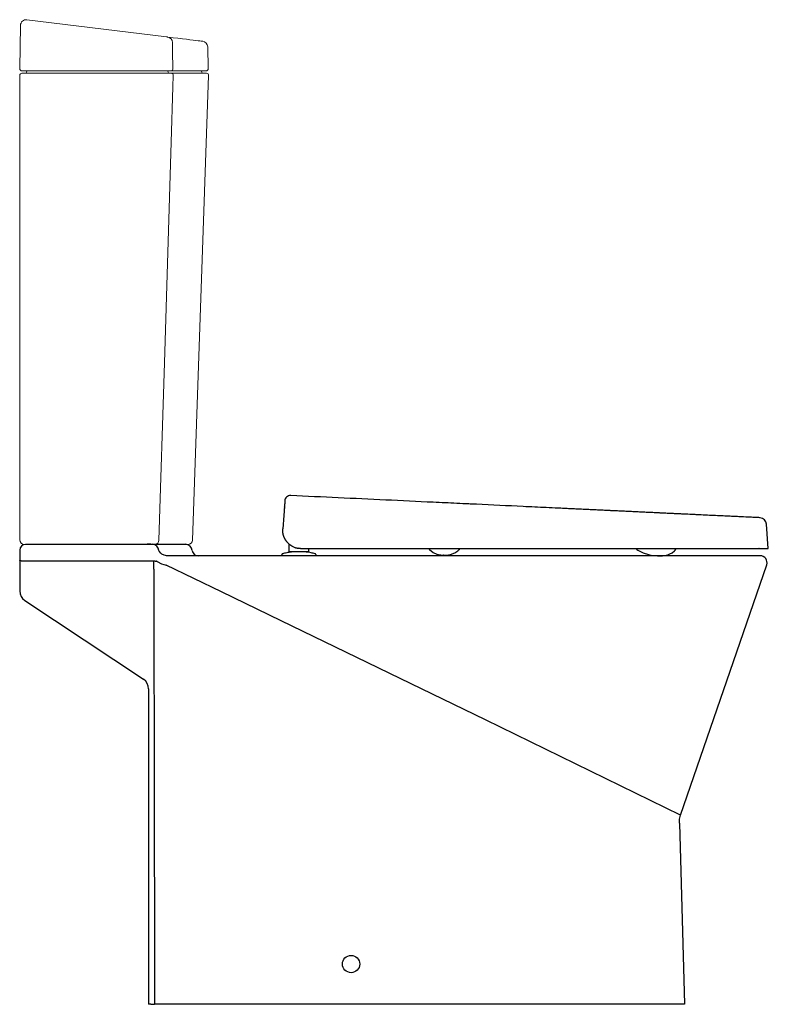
# Model space of a CAD drawing. Header units: millimetres. Extents: x 4329.448 to 4330.1, y 3248.504 to 3249.36.
import ezdxf

# ---------------------------------------------------------------- set-up
doc = ezdxf.new("R2010")
doc.units = ezdxf.units.MM
doc.layers.add('SANINDUSA', color=3, linetype='Continuous')

msp = doc.modelspace()

# ---------------------------------------------------------------- linework, layer by layer
at = {"layer": 'SANINDUSA', "linetype": 'Continuous', "lineweight": 15}
for p, q in [((4329.44848, 3249.3171), (4329.44914, 3249.35468)), ((4329.45474, 3249.35956), (4329.57627, 3249.34464)), ((4329.61255, 3249.31712), (4329.61206, 3249.33596)), ((4329.44844, 3248.90733), (4329.44844, 3249.31107)), ((4329.45044, 3249.31307), (4329.45344, 3249.31307)), ((4329.45348, 3249.31507), (4329.45048, 3249.31507)), ((4329.45339, 3249.31307), (4329.45544, 3249.31307)), ((4329.45344, 3249.31307), (4329.57644, 3249.31307)), ((4329.57615, 3249.31507), (4329.45348, 3249.31507)), ((4329.57615, 3249.31507), (4329.57678, 3249.31507)), ((4329.57994, 3249.31507), (4329.57615, 3249.31507)), ((4329.57644, 3249.31307), (4329.58023, 3249.31307)), ((4329.61055, 3249.31507), (4329.57994, 3249.31507)), ((4329.58023, 3249.31307), (4329.61088, 3249.31307)), ((4329.59878, 3248.90719), (4329.61288, 3249.311)), ((4329.45344, 3248.90333), (4329.45244, 3248.90333)), ((4329.45481, 3248.90333), (4329.45274, 3248.90333)), ((4329.56395, 3248.90333), (4329.45344, 3248.90333)), ((4329.45744, 3248.90333), (4329.45481, 3248.90333)), ((4329.56584, 3248.90333), (4329.56395, 3248.90333)), ((4329.59478, 3248.90333), (4329.56584, 3248.90333))]:
    msp.add_line(p, q, dxfattribs=at)
at = {"layer": 'SANINDUSA'}
for p, q in [((4329.67888, 3248.93824), (4329.67888, 3248.93826)), ((4330.09986, 3248.89977), (4330.09838, 3248.921)), ((4329.44844, 3248.89833), (4329.44844, 3248.89607)), ((4329.55612, 3248.90333), (4329.45344, 3248.90333)), ((4329.56246, 3248.90351), (4329.56466, 3248.90351)), ((4329.56466, 3248.90351), (4329.59231, 3248.90351)), ((4329.68296, 3248.8969), (4329.68296, 3248.9036)), ((4329.69069, 3248.89999), (4329.69049, 3248.90003)), ((4329.6909, 3248.89996), (4329.69069, 3248.89999)), ((4329.6911, 3248.89993), (4329.6909, 3248.89996)), ((4329.6913, 3248.8999), (4329.6911, 3248.89993)), ((4329.6915, 3248.89988), (4329.6913, 3248.8999)), ((4329.69171, 3248.89986), (4329.6915, 3248.89988)), ((4329.69191, 3248.89984), (4329.69171, 3248.89986)), ((4329.69212, 3248.89982), (4329.69191, 3248.89984)), ((4329.69232, 3248.89981), (4329.69212, 3248.89982)), ((4329.69253, 3248.89979), (4329.69232, 3248.89981)), ((4329.69273, 3248.89979), (4329.69253, 3248.89979)), ((4329.69294, 3248.89977), (4329.69273, 3248.89979)), ((4329.69294, 3248.89977), (4329.69335, 3248.89977)), ((4329.69335, 3248.89977), (4329.92198, 3248.89977)), ((4329.69976, 3248.89977), (4329.69976, 3248.8969)), ((4330.00018, 3248.89977), (4330.00018, 3248.89977)), ((4330.00053, 3248.89977), (4330.00053, 3248.89977)), ((4330.01331, 3248.89977), (4330.01331, 3248.89977)), ((4329.44844, 3248.89607), (4329.44844, 3248.88965)), ((4329.44844, 3248.88965), (4329.44844, 3248.88555)), ((4329.57171, 3248.89526), (4329.57122, 3248.89567)), ((4329.57204, 3248.89501), (4329.57171, 3248.89526)), ((4329.57409, 3248.89395), (4329.57204, 3248.89501)), ((4329.57663, 3248.89351), (4329.57622, 3248.89352)), ((4330.09277, 3248.89351), (4329.57663, 3248.89351)), ((4329.67637, 3248.89402), (4329.67637, 3248.89351)), ((4329.68396, 3248.8969), (4329.68296, 3248.8969)), ((4329.69876, 3248.8969), (4329.68396, 3248.8969)), ((4329.70637, 3248.89351), (4329.69137, 3248.89351)), ((4329.69896, 3248.8969), (4329.69876, 3248.8969)), ((4329.69914, 3248.8969), (4329.69896, 3248.8969)), ((4329.69976, 3248.8969), (4329.69914, 3248.8969)), ((4329.70637, 3248.89351), (4329.70637, 3248.89402)), ((4329.8146, 3248.89419), (4329.81525, 3248.89411)), ((4330.00723, 3248.89352), (4330.0074, 3248.89353)), ((4329.44844, 3248.88555), (4329.44844, 3248.88172)), ((4329.44844, 3248.88172), (4329.44844, 3248.86295)), ((4329.56517, 3248.88893), (4329.45044, 3248.88893)), ((4329.5664, 3248.88888), (4329.56517, 3248.88893)), ((4329.56517, 3248.88555), (4329.56517, 3248.88893)), ((4329.56517, 3248.88172), (4329.56517, 3248.88555)), ((4329.5664, 3248.88888), (4329.56738, 3248.88877)), ((4329.56793, 3248.88866), (4329.56738, 3248.88877)), ((4329.575, 3248.88555), (4329.57578, 3248.88542)), ((4330.02351, 3248.66795), (4330.09844, 3248.88555)), ((4329.45292, 3248.85462), (4329.55621, 3248.78608)), ((4329.56068, 3248.77775), (4329.56068, 3248.50351)), ((4330.02243, 3248.66088), (4330.02681, 3248.50351)), ((4329.56268, 3248.50351), (4329.56068, 3248.50351)), ((4329.56268, 3248.50351), (4329.56582, 3248.50351)), ((4329.56797, 3248.50351), (4329.56582, 3248.50351)), ((4330.02681, 3248.50351), (4329.56797, 3248.50351))]:
    msp.add_line(p, q, dxfattribs=at)
at = {"layer": 'SANINDUSA', "linetype": 'Continuous', "lineweight": 15, "flags": 128}
for points in [[(4329.57627, 3249.34464), (4329.5766, 3249.3446), (4329.5769, 3249.34456), (4329.57712, 3249.34453), (4329.57722, 3249.34452)], [(4329.57722, 3249.34452), (4329.58186, 3249.34395), (4329.58612, 3249.34343), (4329.59001, 3249.34295), (4329.59352, 3249.34252), (4329.59664, 3249.34213), (4329.59938, 3249.3418), (4329.60173, 3249.34151), (4329.60369, 3249.34127), (4329.60526, 3249.34108), (4329.60644, 3249.34093), (4329.60722, 3249.34084), (4329.60762, 3249.34079), (4329.60767, 3249.34078)], [(4329.58134, 3249.33969), (4329.5815, 3249.33203), (4329.58183, 3249.31712)], [(4329.58212, 3249.311), (4329.58181, 3249.30108), (4329.58033, 3249.25311), (4329.57439, 3249.06123), (4329.56963, 3248.90719)]]:
    msp.add_lwpolyline(points, dxfattribs=at)
at = {"layer": 'SANINDUSA', "flags": 128}
for points in [[(4329.67902, 3248.94026), (4329.6782, 3248.92858), (4329.67739, 3248.91689)], [(4329.67886, 3248.93803), (4329.67886, 3248.93804), (4329.67887, 3248.93806)], [(4329.67886, 3248.93799), (4329.67886, 3248.93801), (4329.67886, 3248.93803)], [(4329.67888, 3248.93831), (4329.67888, 3248.93832), (4329.67888, 3248.93834)], [(4329.67888, 3248.93828), (4329.67888, 3248.93829), (4329.67888, 3248.93831)], [(4329.67888, 3248.93826), (4329.67888, 3248.93826), (4329.67888, 3248.93828)], [(4329.67845, 3248.93215), (4329.67845, 3248.93215)], [(4329.80489, 3248.89905), (4329.80495, 3248.89899), (4329.80496, 3248.89898), (4329.80497, 3248.89897), (4329.80497, 3248.89897), (4329.80497, 3248.89897), (4329.80497, 3248.89897), (4329.80497, 3248.89897), (4329.80497, 3248.89897), (4329.80497, 3248.89897), (4329.80497, 3248.89897), (4329.80497, 3248.89897), (4329.80835, 3248.89638), (4329.81134, 3248.895), (4329.8146, 3248.89419)], [(4329.81735, 3248.89401), (4329.81779, 3248.89401), (4329.81782, 3248.89401), (4329.81784, 3248.89401), (4329.81784, 3248.89401), (4329.81784, 3248.89401), (4329.81784, 3248.89401), (4329.81784, 3248.89401), (4329.81784, 3248.89401), (4329.81926, 3248.89403), (4329.82036, 3248.89409), (4329.8215, 3248.89422), (4329.82266, 3248.89444), (4329.82471, 3248.89507), (4329.82697, 3248.89617), (4329.82958, 3248.89792), (4329.83069, 3248.89878), (4329.83076, 3248.89884), (4329.83077, 3248.89885), (4329.83077, 3248.89885), (4329.83078, 3248.89885), (4329.83078, 3248.89885), (4329.83078, 3248.89885), (4329.83078, 3248.89885), (4329.83078, 3248.89885), (4329.83098, 3248.89902), (4329.83108, 3248.89909)], [(4329.98572, 3248.89868), (4329.98588, 3248.89859), (4329.98611, 3248.89846), (4329.98623, 3248.8984), (4329.98626, 3248.89838), (4329.98627, 3248.89838), (4329.98627, 3248.89837), (4329.98627, 3248.89837), (4329.98627, 3248.89837), (4329.98627, 3248.89837), (4329.98627, 3248.89837), (4329.98627, 3248.89837), (4329.98627, 3248.89837), (4329.98627, 3248.89837), (4329.99085, 3248.89617), (4329.99556, 3248.89461), (4329.99784, 3248.89412), (4330.00208, 3248.89361), (4330.00336, 3248.89354), (4330.00413, 3248.89352), (4330.00491, 3248.89351), (4330.00546, 3248.89351), (4330.00561, 3248.89351), (4330.00569, 3248.89351), (4330.00571, 3248.89351), (4330.00572, 3248.89351), (4330.00572, 3248.89351), (4330.00572, 3248.89351), (4330.00572, 3248.89351), (4330.00572, 3248.89351), (4330.00572, 3248.89351), (4330.00572, 3248.89351), (4330.00573, 3248.89351), (4330.00599, 3248.89351), (4330.0064, 3248.89351)], [(4330.0074, 3248.89353), (4330.00759, 3248.89354), (4330.00763, 3248.89354), (4330.00764, 3248.89354), (4330.00764, 3248.89354), (4330.00764, 3248.89354), (4330.00764, 3248.89354), (4330.00764, 3248.89354), (4330.00764, 3248.89354), (4330.00764, 3248.89354), (4330.00952, 3248.89372), (4330.01097, 3248.89398), (4330.0124, 3248.89436), (4330.01419, 3248.89508), (4330.01613, 3248.89619), (4330.01822, 3248.89785), (4330.01877, 3248.89836), (4330.01884, 3248.89843), (4330.01887, 3248.89847), (4330.01888, 3248.89847), (4330.01888, 3248.89847), (4330.01888, 3248.89847), (4330.01888, 3248.89847), (4330.01888, 3248.89847), (4330.01888, 3248.89847), (4330.01888, 3248.89847), (4330.01888, 3248.89847), (4330.01888, 3248.89847), (4330.01891, 3248.8985), (4330.01894, 3248.89853)], [(4329.45044, 3248.88893), (4329.45005, 3248.88894), (4329.44968, 3248.88898), (4329.44933, 3248.88905), (4329.44903, 3248.88914), (4329.44878, 3248.88925), (4329.4486, 3248.88937), (4329.44848, 3248.88951), (4329.44844, 3248.88965)], [(4329.57122, 3248.89567), (4329.56984, 3248.89736), (4329.56951, 3248.89805)], [(4329.57622, 3248.89352), (4329.57522, 3248.89365), (4329.57409, 3248.89395)], [(4329.56517, 3248.88172), (4329.56522, 3248.85217), (4329.5655, 3248.69348), (4329.56577, 3248.53479), (4329.56582, 3248.50351)], [(4329.56793, 3248.88866), (4329.56812, 3248.88853), (4329.5718, 3248.88655)], [(4329.5718, 3248.88655), (4329.57392, 3248.88581), (4329.575, 3248.88555)], [(4330.02351, 3248.66795), (4329.85364, 3248.75093), (4329.77954, 3248.78682), (4329.67585, 3248.83697), (4329.624, 3248.86205), (4329.57578, 3248.88542)], [(4330.02243, 3248.66088), (4330.02264, 3248.66441), (4330.02351, 3248.66795)]]:
    msp.add_lwpolyline(points, dxfattribs=at)
at = {"layer": 'SANINDUSA'}
msp.add_circle((4329.73681, 3248.53851), 0.0075, dxfattribs=at)
at = {"layer": 'SANINDUSA', "linetype": 'Continuous', "lineweight": 15}
for centre, radius, start, end in [((4329.45414, 3249.35459), 0.005, 83, 179), ((4329.57652, 3249.33975), 0.00482, 359.255, 81.64705), ((4329.60706, 3249.33582), 0.005, 1.60165, 83), ((4329.45044, 3249.31107), 0.002, 90, 180), ((4329.45048, 3249.31707), 0.002, 179, 270), ((4329.45344, 3249.31407), 0.001, 270, 0), ((4329.45544, 3249.31407), 0.001, 90, 180), ((4329.57675, 3249.31409), 0.000975, 358.51266, 88.42971), ((4329.5787, 3249.31404), 0.000975, 178.51099, 268.42922), ((4329.57988, 3249.31702), 0.00195, 271.69165, 2.98453), ((4329.58017, 3249.31112), 0.00195, 356.53539, 88.28779), ((4329.60602, 3249.31407), 0.001, 0, 90), ((4329.60802, 3249.31407), 0.001, 180, 270), ((4329.61055, 3249.31707), 0.002, 270, 1.5), ((4329.61088, 3249.31107), 0.002, 358, 90), ((4329.45244, 3248.90733), 0.004, 180, 270), ((4329.56574, 3248.90722), 0.00389, 271.51165, 359.57856), ((4329.59478, 3248.90733), 0.004, 270, 358)]:
    msp.add_arc(centre, radius, start, end, dxfattribs=at)
at = {"layer": 'SANINDUSA'}
for centre, radius, start, end in [((4330.09208, 3248.92027), 0.00634, 6.68338, 84.61669), ((4329.45344, 3248.89833), 0.005, 90, 180), ((4329.56593, 3248.66326), 0.24027, 90.82912, 92.34096), ((4329.56371, 3248.89769), 0.00581, 3.52621, 88.60706), ((4329.59267, 3248.89751), 0.006, 5.21591, 90), ((4329.60362, 3248.89851), 0.005, 185.21591, 270), ((4330.09277, 3248.88751), 0.006, 340.99982, 90), ((4329.45844, 3248.86295), 0.01, 180, 236.43726), ((4329.55068, 3248.77775), 0.01, 0, 56.43726)]:
    msp.add_arc(centre, radius, start, end, dxfattribs=at)
for points, knots in [([(4329.68431, 3248.94584), (4329.68367, 3248.94585), (4329.68237, 3248.94571), (4329.68068, 3248.94467), (4329.67944, 3248.94311), (4329.6792, 3248.94183), (4329.67905, 3248.94062)], [0, 0, 0, 0, 0.250101, 0.500259, 0.750273, 1, 1, 1, 1]), ([(4329.9248, 3248.9345), (4329.92434, 3248.93452), (4329.92366, 3248.93455), (4329.92287, 3248.93459), (4329.9225, 3248.9346), (4329.92234, 3248.93461), (4329.9223, 3248.93461), (4329.92228, 3248.93461), (4329.92227, 3248.93461), (4329.92224, 3248.93462), (4329.92213, 3248.93462), (4329.92032, 3248.93471), (4329.91514, 3248.93495), (4329.90332, 3248.93551), (4329.87966, 3248.93662), (4329.85854, 3248.93762), (4329.84397, 3248.93831), (4329.84281, 3248.93836), (4329.84248, 3248.93838), (4329.84235, 3248.93838), (4329.84233, 3248.93838), (4329.84232, 3248.93838), (4329.84232, 3248.93838), (4329.84231, 3248.93839), (4329.8423, 3248.93839), (4329.84224, 3248.93839), (4329.84207, 3248.9384), (4329.84105, 3248.93844), (4329.83664, 3248.93865), (4329.82545, 3248.93918), (4329.80136, 3248.94032), (4329.75316, 3248.94259), (4329.71185, 3248.94454), (4329.68431, 3248.94584)], [0, 0, 0, 0, 0.015625, 0.023437, 0.027344, 0.02832, 0.028809, 0.028809, 0.029053, 0.029053, 0.029297, 0.03125, 0.0625, 0.125, 0.25, 0.5, 0.515625, 0.519531, 0.521484, 0.521729, 0.521851, 0.521881, 0.521881, 0.521912, 0.521912, 0.521973, 0.522461, 0.523437, 0.53125, 0.5625, 0.625, 0.75, 1, 1, 1, 1]), ([(4329.9648, 3248.93261), (4329.96477, 3248.93261), (4329.96475, 3248.93261), (4329.9647, 3248.93261), (4329.96462, 3248.93262), (4329.96444, 3248.93263), (4329.96408, 3248.93264), (4329.96337, 3248.93268), (4329.96275, 3248.93271), (4329.96234, 3248.93272)], [0, 0, 0, 0, 0.03125, 0.03125, 0.0625, 0.125, 0.25, 0.5, 1, 1, 1, 1]), ([(4330.00733, 3248.9306), (4330.00732, 3248.9306), (4330.00731, 3248.9306), (4330.00728, 3248.93061), (4330.00725, 3248.93061), (4330.00717, 3248.93061), (4330.007, 3248.93062), (4330.00668, 3248.93063), (4330.00603, 3248.93066), (4330.00547, 3248.93069), (4330.0051, 3248.93071)], [0, 0, 0, 0, 0.015625, 0.015625, 0.03125, 0.0625, 0.125, 0.25, 0.5, 1, 1, 1, 1]), ([(4330.09267, 3248.92658), (4330.09267, 3248.92658), (4330.09119, 3248.92665), (4330.08799, 3248.9268), (4330.08748, 3248.92682), (4330.08733, 3248.92683), (4330.08727, 3248.92683), (4330.08725, 3248.92683), (4330.08723, 3248.92684), (4330.08719, 3248.92684), (4330.08696, 3248.92685), (4330.08587, 3248.9269), (4330.08273, 3248.92705), (4330.0778, 3248.92728), (4330.07296, 3248.92751), (4330.07077, 3248.92761), (4330.07011, 3248.92764), (4330.06986, 3248.92765), (4330.06979, 3248.92766), (4330.06978, 3248.92766), (4330.06975, 3248.92766), (4330.06971, 3248.92766), (4330.06955, 3248.92767), (4330.06851, 3248.92772), (4330.06377, 3248.92794), (4330.05438, 3248.92838), (4330.0445, 3248.92885), (4330.03907, 3248.92911), (4330.03878, 3248.92912), (4330.03864, 3248.92913), (4330.03858, 3248.92913), (4330.03855, 3248.92913), (4330.03854, 3248.92913), (4330.03852, 3248.92913), (4330.03826, 3248.92914), (4330.0375, 3248.92918), (4330.03571, 3248.92926), (4330.03208, 3248.92944), (4330.02888, 3248.92959), (4330.0267, 3248.92969)], [0, 0, 0, 0, 0.25, 0.28125, 0.289063, 0.292969, 0.293945, 0.293945, 0.294922, 0.294922, 0.296875, 0.3125, 0.375, 0.5, 0.5625, 0.578125, 0.585938, 0.587891, 0.587891, 0.588379, 0.588379, 0.588867, 0.589844, 0.59375, 0.625, 0.75, 0.875, 0.878906, 0.880859, 0.881836, 0.882324, 0.882324, 0.882568, 0.882568, 0.882813, 0.890625, 0.90625, 0.9375, 1, 1, 1, 1]), ([(4329.67735, 3248.91582), (4329.67735, 3248.91594), (4329.67735, 3248.91618), (4329.67736, 3248.91653), (4329.67738, 3248.91677), (4329.67739, 3248.91689)], [0, 0, 0, 0, 0.332831, 0.666183, 1, 1, 1, 1]), ([(4329.67736, 3248.91522), (4329.67736, 3248.91532), (4329.67735, 3248.91552), (4329.67735, 3248.91572), (4329.67735, 3248.91582)], [0, 0, 0, 0, 0.4998989, 1, 1, 1, 1]), ([(4329.6774, 3248.91443), (4329.67739, 3248.91457), (4329.67737, 3248.91484), (4329.67736, 3248.91511), (4329.67736, 3248.91525)], [0, 0, 0, 0, 0.499877, 1, 1, 1, 1]), ([(4329.67739, 3248.91461), (4329.67738, 3248.91471), (4329.67737, 3248.91491), (4329.67736, 3248.91511), (4329.67736, 3248.91522)], [0, 0, 0, 0, 0.4999311, 1, 1, 1, 1]), ([(4329.67745, 3248.91401), (4329.67744, 3248.91411), (4329.67741, 3248.91431), (4329.6774, 3248.91451), (4329.67739, 3248.91461)], [0, 0, 0, 0, 0.499963, 1, 1, 1, 1]), ([(4329.67752, 3248.91341), (4329.67751, 3248.91351), (4329.67748, 3248.91371), (4329.67746, 3248.91391), (4329.67745, 3248.91401)], [0, 0, 0, 0, 0.4999949, 1, 1, 1, 1]), ([(4329.67759, 3248.91303), (4329.67757, 3248.91309), (4329.67755, 3248.91322), (4329.67753, 3248.91335), (4329.67752, 3248.91341)], [0, 0, 0, 0, 0.500014, 1, 1, 1, 1]), ([(4329.67766, 3248.91264), (4329.67764, 3248.91271), (4329.67762, 3248.91284), (4329.6776, 3248.91296), (4329.67759, 3248.91303)], [0, 0, 0, 0, 0.500028, 1, 1, 1, 1]), ([(4329.67774, 3248.91227), (4329.67772, 3248.91233), (4329.6777, 3248.91245), (4329.67767, 3248.91258), (4329.67766, 3248.91264)], [0, 0, 0, 0, 0.500042, 1, 1, 1, 1]), ([(4329.67783, 3248.91189), (4329.67781, 3248.91195), (4329.67778, 3248.91208), (4329.67775, 3248.9122), (4329.67774, 3248.91227)], [0, 0, 0, 0, 0.5000557, 1, 1, 1, 1]), ([(4329.67792, 3248.91152), (4329.67791, 3248.91158), (4329.67787, 3248.9117), (4329.67784, 3248.91183), (4329.67783, 3248.91189)], [0, 0, 0, 0, 0.50007, 1, 1, 1, 1]), ([(4329.67803, 3248.91115), (4329.67801, 3248.91121), (4329.67798, 3248.91134), (4329.67794, 3248.91146), (4329.67792, 3248.91152)], [0, 0, 0, 0, 0.500085, 1, 1, 1, 1]), ([(4329.67814, 3248.91079), (4329.67812, 3248.91085), (4329.67809, 3248.91097), (4329.67805, 3248.91109), (4329.67803, 3248.91115)], [0, 0, 0, 0, 0.5001, 1, 1, 1, 1]), ([(4329.67827, 3248.91043), (4329.67825, 3248.91049), (4329.6782, 3248.91061), (4329.67816, 3248.91073), (4329.67814, 3248.91079)], [0, 0, 0, 0, 0.500115, 1, 1, 1, 1]), ([(4329.67837, 3248.91014), (4329.67836, 3248.91019), (4329.67832, 3248.91028), (4329.67828, 3248.91038), (4329.67827, 3248.91043)], [0, 0, 0, 0, 0.500489, 1, 1, 1, 1]), ([(4329.67859, 3248.90959), (4329.67856, 3248.90968), (4329.67848, 3248.90986), (4329.67841, 3248.91004), (4329.67837, 3248.91014)], [0, 0, 0, 0, 0.499841, 1, 1, 1, 1]), ([(4329.67883, 3248.90905), (4329.67879, 3248.90914), (4329.67871, 3248.90932), (4329.67863, 3248.9095), (4329.67859, 3248.90959)], [0, 0, 0, 0, 0.499876, 1, 1, 1, 1]), ([(4329.67908, 3248.90853), (4329.67904, 3248.90862), (4329.67895, 3248.90879), (4329.67887, 3248.90897), (4329.67883, 3248.90905)], [0, 0, 0, 0, 0.499911, 1, 1, 1, 1]), ([(4329.67935, 3248.90803), (4329.6793, 3248.90812), (4329.67921, 3248.90828), (4329.67912, 3248.90845), (4329.67908, 3248.90853)], [0, 0, 0, 0, 0.499944, 1, 1, 1, 1]), ([(4329.67956, 3248.90765), (4329.67953, 3248.90771), (4329.67945, 3248.90784), (4329.67938, 3248.90797), (4329.67935, 3248.90803)], [0, 0, 0, 0, 0.4999798, 1, 1, 1, 1]), ([(4329.67979, 3248.90727), (4329.67975, 3248.90734), (4329.67968, 3248.90746), (4329.6796, 3248.90759), (4329.67956, 3248.90765)], [0, 0, 0, 0, 0.5000007, 1, 1, 1, 1]), ([(4329.68, 3248.90695), (4329.67996, 3248.90701), (4329.67989, 3248.90711), (4329.67983, 3248.90722), (4329.67979, 3248.90727)], [0, 0, 0, 0, 0.500018, 1, 1, 1, 1]), ([(4329.68021, 3248.90664), (4329.68017, 3248.90669), (4329.6801, 3248.9068), (4329.68003, 3248.9069), (4329.68, 3248.90695)], [0, 0, 0, 0, 0.500034, 1, 1, 1, 1]), ([(4329.68042, 3248.90634), (4329.68039, 3248.90639), (4329.68032, 3248.90649), (4329.68024, 3248.90659), (4329.68021, 3248.90664)], [0, 0, 0, 0, 0.50005, 1, 1, 1, 1]), ([(4329.68064, 3248.90605), (4329.68061, 3248.9061), (4329.68053, 3248.90619), (4329.68046, 3248.90629), (4329.68042, 3248.90634)], [0, 0, 0, 0, 0.500065, 1, 1, 1, 1]), ([(4329.68086, 3248.90577), (4329.68083, 3248.90581), (4329.68075, 3248.90591), (4329.68068, 3248.906), (4329.68064, 3248.90605)], [0, 0, 0, 0, 0.500081, 1, 1, 1, 1]), ([(4329.68109, 3248.90549), (4329.68105, 3248.90554), (4329.68097, 3248.90563), (4329.6809, 3248.90572), (4329.68086, 3248.90577)], [0, 0, 0, 0, 0.500095, 1, 1, 1, 1]), ([(4329.68131, 3248.90523), (4329.68128, 3248.90527), (4329.6812, 3248.90536), (4329.68113, 3248.90545), (4329.68109, 3248.90549)], [0, 0, 0, 0, 0.5001099, 1, 1, 1, 1]), ([(4329.68154, 3248.90497), (4329.6815, 3248.90502), (4329.68143, 3248.9051), (4329.68135, 3248.90519), (4329.68131, 3248.90523)], [0, 0, 0, 0, 0.500118, 1, 1, 1, 1]), ([(4329.68154, 3248.90497), (4329.68164, 3248.90487), (4329.68182, 3248.90467), (4329.68212, 3248.90437), (4329.68243, 3248.90407), (4329.68276, 3248.90377), (4329.68311, 3248.90347), (4329.68348, 3248.90318), (4329.68387, 3248.90288), (4329.68433, 3248.90255), (4329.68487, 3248.9022), (4329.68564, 3248.90174), (4329.68665, 3248.90122), (4329.68765, 3248.90081), (4329.6885, 3248.90052), (4329.68911, 3248.90034), (4329.68978, 3248.90017), (4329.69024, 3248.90008), (4329.69049, 3248.90003)], [0, 0, 0, 0, 0.03962, 0.080175, 0.121773, 0.164526, 0.208554, 0.253989, 0.301054, 0.349964, 0.416663, 0.487742, 0.606417, 0.744221, 0.800723, 0.862367, 0.92729, 1, 1, 1, 1]), ([(4329.80448, 3248.89977), (4329.8045, 3248.8997), (4329.80454, 3248.89953), (4329.80468, 3248.89928), (4329.80482, 3248.89912), (4329.80489, 3248.89905)], [0, 0, 0, 0, 0.257617, 0.629173, 1, 1, 1, 1]), ([(4329.83108, 3248.89909), (4329.83115, 3248.89916), (4329.83131, 3248.8993), (4329.83147, 3248.89954), (4329.83152, 3248.89971), (4329.83154, 3248.89977)], [0, 0, 0, 0, 0.379166, 0.757476, 1, 1, 1, 1]), ([(4329.98511, 3248.89967), (4329.98511, 3248.89957), (4329.98513, 3248.89937), (4329.98525, 3248.89909), (4329.98544, 3248.89886), (4329.98561, 3248.89875), (4329.98572, 3248.89868)], [0, 0, 0, 0, 0.2530567, 0.503884, 0.7529482, 1, 1, 1, 1]), ([(4330.01894, 3248.89853), (4330.01902, 3248.89861), (4330.01916, 3248.89877), (4330.01931, 3248.89905), (4330.01941, 3248.89936), (4330.01942, 3248.89957), (4330.01943, 3248.89968)], [0, 0, 0, 0, 0.249595, 0.499745, 0.749889, 1, 1, 1, 1]), ([(4330.01942, 3248.89968), (4330.01942, 3248.89968), (4330.01943, 3248.89968), (4330.01942, 3248.89968), (4330.0194, 3248.89968)], [0, 0, 0, 0, 0.222336, 1, 1, 1, 1]), ([(4330.0194, 3248.89968), (4330.01942, 3248.89968), (4330.01943, 3248.89968), (4330.01942, 3248.89968), (4330.01942, 3248.89968)], [0, 0, 0, 0, 0.777678, 1, 1, 1, 1]), ([(4330.09186, 3248.89977), (4330.09186, 3248.89977), (4330.09185, 3248.89977), (4330.09178, 3248.89977), (4330.09171, 3248.89977), (4330.09166, 3248.89977), (4330.09166, 3248.89977)], [0, 0, 0, 0, 0.331195, 0.66257, 0.993984, 1, 1, 1, 1]), ([(4329.67728, 3248.89522), (4329.67716, 3248.89517), (4329.6769, 3248.89507), (4329.67661, 3248.89478), (4329.67641, 3248.89442), (4329.67639, 3248.89415), (4329.67637, 3248.89402)], [0, 0, 0, 0, 0.2500029, 0.4999983, 0.7500009, 1, 1, 1, 1]), ([(4329.69137, 3248.89351), (4329.6874, 3248.89351), (4329.68358, 3248.89351), (4329.67795, 3248.89351), (4329.67637, 3248.89351), (4329.67637, 3248.89351)], [0, 0, 0, 0, 0.5, 0.5, 1, 1, 1, 1]), ([(4329.68455, 3248.89673), (4329.68329, 3248.89654), (4329.68078, 3248.89616), (4329.67833, 3248.8955), (4329.67728, 3248.89522)], [0, 0, 0, 0, 0.499943, 1, 1, 1, 1]), ([(4329.69068, 3248.8969), (4329.68997, 3248.89689), (4329.68881, 3248.89687), (4329.6873, 3248.89684), (4329.6861, 3248.89681), (4329.68503, 3248.89678), (4329.68472, 3248.89675), (4329.68455, 3248.89673)], [0, 0, 0, 0, 0.239513, 0.391659, 0.568231, 0.768924, 1, 1, 1, 1]), ([(4329.70547, 3248.89522), (4329.7045, 3248.89548), (4329.70222, 3248.89611), (4329.69807, 3248.89677), (4329.69776, 3248.89677), (4329.69682, 3248.89683), (4329.69589, 3248.89686), (4329.69492, 3248.89688), (4329.69422, 3248.8969), (4329.69387, 3248.8969)], [0, 0, 0, 0, 0.265526, 0.530991, 0.6532, 0.757352, 0.846784, 0.923407, 1, 1, 1, 1]), ([(4329.70637, 3248.89402), (4329.70636, 3248.89415), (4329.70634, 3248.89442), (4329.70614, 3248.89478), (4329.70585, 3248.89507), (4329.70559, 3248.89517), (4329.70547, 3248.89522)], [0, 0, 0, 0, 0.2499963, 0.4999976, 0.7499938, 1, 1, 1, 1]), ([(4329.81525, 3248.89411), (4329.81539, 3248.89409), (4329.8156, 3248.89406), (4329.81587, 3248.89405), (4329.81613, 3248.89403), (4329.81625, 3248.89403), (4329.81631, 3248.89402), (4329.81633, 3248.89402), (4329.81634, 3248.89402), (4329.81634, 3248.89402), (4329.81634, 3248.89402), (4329.81634, 3248.89402), (4329.81634, 3248.89402), (4329.81634, 3248.89402), (4329.81634, 3248.89402), (4329.81641, 3248.89401), (4329.81647, 3248.89401), (4329.8166, 3248.89401), (4329.81663, 3248.89401), (4329.81666, 3248.89401), (4329.81669, 3248.89401), (4329.81672, 3248.89401), (4329.81672, 3248.89401), (4329.81672, 3248.89401)], [0, 0, 0, 0, 0.107484, 0.373272, 0.507573, 0.57544, 0.609603, 0.61817, 0.622458, 0.624599, 0.625133, 0.625403, 0.625537, 0.625604, 0.625623, 0.625632, 0.84961, 0.891537, 0.908637, 0.924603, 0.940776, 0.958333, 1, 1, 1, 1]), ([(4329.81672, 3248.89401), (4329.81675, 3248.89401), (4329.81677, 3248.89401), (4329.81681, 3248.89401), (4329.81683, 3248.89401), (4329.81684, 3248.89401), (4329.81684, 3248.89401), (4329.81684, 3248.89401)], [0, 0, 0, 0, 0.577206, 0.68376, 0.784692, 0.887602, 1, 1, 1, 1]), ([(4329.81735, 3248.89401), (4329.81732, 3248.89402), (4329.81725, 3248.89402), (4329.81704, 3248.89402), (4329.81696, 3248.89402), (4329.81689, 3248.89402), (4329.81686, 3248.89401), (4329.81685, 3248.89401), (4329.81684, 3248.89401), (4329.81684, 3248.89401), (4329.81684, 3248.89401), (4329.81684, 3248.89401), (4329.81684, 3248.89401)], [0, 0, 0, 0, 0.5, 0.5, 0.75, 0.875, 0.9375, 0.96875, 0.984375, 0.992187, 0.992187, 1, 1, 1, 1]), ([(4330.0064, 3248.89351), (4330.00652, 3248.89351), (4330.00658, 3248.89351), (4330.00669, 3248.89351), (4330.00687, 3248.89351), (4330.00695, 3248.89351), (4330.00723, 3248.89352)], [0, 0, 0, 0, 0.140669, 0.256826, 0.466141, 1, 1, 1, 1])]:
    msp.add_open_spline(points, degree=3, knots=knots, dxfattribs=at)
for points in [[(4329.6786, 3248.93425), (4329.6786, 3248.93419), (4329.67859, 3248.93412), (4329.67859, 3248.93405)], [(4329.67861, 3248.93444), (4329.67861, 3248.93438), (4329.67861, 3248.93432), (4329.6786, 3248.93425)], [(4329.67863, 3248.93464), (4329.67862, 3248.93457), (4329.67862, 3248.93451), (4329.67861, 3248.93444)], [(4329.67869, 3248.93557), (4329.67869, 3248.93551), (4329.67869, 3248.93545), (4329.67868, 3248.93539)], [(4329.67872, 3248.93591), (4329.67871, 3248.93586), (4329.67871, 3248.9358), (4329.67871, 3248.93574)], [(4329.67873, 3248.93608), (4329.67873, 3248.93602), (4329.67872, 3248.93597), (4329.67872, 3248.93591)], [(4329.67878, 3248.93687), (4329.67878, 3248.93682), (4329.67878, 3248.93677), (4329.67877, 3248.93672)], [(4329.67879, 3248.93702), (4329.67879, 3248.93697), (4329.67879, 3248.93692), (4329.67878, 3248.93687)], [(4329.67883, 3248.93753), (4329.67883, 3248.9375), (4329.67883, 3248.93746), (4329.67882, 3248.93743)], [(4329.67882, 3248.93743), (4329.67882, 3248.9374), (4329.67882, 3248.93736), (4329.67882, 3248.93733)], [(4329.67885, 3248.93784), (4329.67885, 3248.93782), (4329.67885, 3248.9378), (4329.67885, 3248.93777)], [(4329.6789, 3248.93847), (4329.6789, 3248.93845), (4329.67889, 3248.93844), (4329.67889, 3248.93842)], [(4329.67891, 3248.93859), (4329.6789, 3248.93859), (4329.6789, 3248.93858), (4329.6789, 3248.93857)], [(4329.6789, 3248.93854), (4329.6789, 3248.93853), (4329.6789, 3248.93852), (4329.6789, 3248.93851)], [(4329.6789, 3248.93851), (4329.6789, 3248.9385), (4329.6789, 3248.93848), (4329.6789, 3248.93847)], [(4329.67891, 3248.93861), (4329.67891, 3248.93861), (4329.67891, 3248.9386), (4329.67891, 3248.93859)], [(4329.67903, 3248.94045), (4329.67903, 3248.94039), (4329.67903, 3248.94033), (4329.67902, 3248.94026)], [(4329.67905, 3248.94062), (4329.67904, 3248.94057), (4329.67904, 3248.94051), (4329.67903, 3248.94045)], [(4329.92733, 3248.93438), (4329.92648, 3248.93442), (4329.92564, 3248.93446), (4329.9248, 3248.9345)], [(4329.92985, 3248.93426), (4329.92901, 3248.9343), (4329.92817, 3248.93434), (4329.92733, 3248.93438)], [(4329.93238, 3248.93414), (4329.93154, 3248.93418), (4329.9307, 3248.93422), (4329.92985, 3248.93426)], [(4329.9349, 3248.93402), (4329.93406, 3248.93406), (4329.93322, 3248.9341), (4329.93238, 3248.93414)], [(4329.93742, 3248.9339), (4329.93658, 3248.93394), (4329.93574, 3248.93398), (4329.9349, 3248.93402)], [(4329.93993, 3248.93378), (4329.9391, 3248.93382), (4329.93826, 3248.93386), (4329.93742, 3248.9339)], [(4329.94245, 3248.93366), (4329.94161, 3248.9337), (4329.94077, 3248.93374), (4329.93993, 3248.93378)], [(4329.94495, 3248.93354), (4329.94412, 3248.93358), (4329.94328, 3248.93362), (4329.94245, 3248.93366)], [(4329.94745, 3248.93343), (4329.94662, 3248.93347), (4329.94579, 3248.93351), (4329.94495, 3248.93354)], [(4329.94995, 3248.93331), (4329.94912, 3248.93335), (4329.94829, 3248.93339), (4329.94745, 3248.93343)], [(4329.95244, 3248.93319), (4329.95161, 3248.93323), (4329.95078, 3248.93327), (4329.94995, 3248.93331)], [(4329.95493, 3248.93307), (4329.9541, 3248.93311), (4329.95327, 3248.93315), (4329.95244, 3248.93319)], [(4329.95741, 3248.93296), (4329.95658, 3248.933), (4329.95575, 3248.93304), (4329.95493, 3248.93307)], [(4329.95988, 3248.93284), (4329.95905, 3248.93288), (4329.95823, 3248.93292), (4329.95741, 3248.93296)], [(4329.96234, 3248.93272), (4329.96152, 3248.93276), (4329.9607, 3248.9328), (4329.95988, 3248.93284)], [(4329.96727, 3248.93249), (4329.96645, 3248.93253), (4329.96563, 3248.93257), (4329.9648, 3248.93261)], [(4329.96974, 3248.93238), (4329.96892, 3248.93241), (4329.9681, 3248.93245), (4329.96727, 3248.93249)], [(4329.97219, 3248.93226), (4329.97138, 3248.9323), (4329.97056, 3248.93234), (4329.96974, 3248.93238)], [(4329.97463, 3248.93215), (4329.97382, 3248.93218), (4329.97301, 3248.93222), (4329.97219, 3248.93226)], [(4329.97706, 3248.93203), (4329.97626, 3248.93207), (4329.97545, 3248.93211), (4329.97463, 3248.93215)], [(4329.97948, 3248.93192), (4329.97868, 3248.93195), (4329.97787, 3248.93199), (4329.97706, 3248.93203)], [(4329.98188, 3248.9318), (4329.98108, 3248.93184), (4329.98028, 3248.93188), (4329.97948, 3248.93192)], [(4329.98427, 3248.93169), (4329.98348, 3248.93173), (4329.98268, 3248.93177), (4329.98188, 3248.9318)], [(4329.98665, 3248.93158), (4329.98586, 3248.93162), (4329.98507, 3248.93165), (4329.98427, 3248.93169)], [(4329.98901, 3248.93147), (4329.98822, 3248.9315), (4329.98744, 3248.93154), (4329.98665, 3248.93158)], [(4329.99135, 3248.93136), (4329.99057, 3248.93139), (4329.98979, 3248.93143), (4329.98901, 3248.93147)], [(4329.99368, 3248.93125), (4329.99291, 3248.93128), (4329.99213, 3248.93132), (4329.99135, 3248.93136)], [(4329.996, 3248.93114), (4329.99523, 3248.93117), (4329.99446, 3248.93121), (4329.99368, 3248.93125)], [(4329.9983, 3248.93103), (4329.99754, 3248.93107), (4329.99677, 3248.9311), (4329.996, 3248.93114)], [(4330.00058, 3248.93092), (4329.99982, 3248.93096), (4329.99906, 3248.93099), (4329.9983, 3248.93103)], [(4330.00285, 3248.93081), (4330.0021, 3248.93085), (4330.00134, 3248.93089), (4330.00058, 3248.93092)], [(4330.0051, 3248.93071), (4330.00435, 3248.93074), (4330.0036, 3248.93078), (4330.00285, 3248.93081)], [(4330.00957, 3248.9305), (4330.00883, 3248.93053), (4330.00808, 3248.93057), (4330.00733, 3248.9306)], [(4330.01179, 3248.93039), (4330.01105, 3248.93043), (4330.01031, 3248.93046), (4330.00957, 3248.9305)], [(4330.01398, 3248.93029), (4330.01326, 3248.93032), (4330.01252, 3248.93036), (4330.01179, 3248.93039)], [(4330.01616, 3248.93019), (4330.01544, 3248.93022), (4330.01471, 3248.93025), (4330.01398, 3248.93029)], [(4330.01831, 3248.93009), (4330.0176, 3248.93012), (4330.01688, 3248.93015), (4330.01616, 3248.93019)], [(4330.02044, 3248.92998), (4330.01974, 3248.93002), (4330.01903, 3248.93005), (4330.01831, 3248.93009)], [(4330.02255, 3248.92989), (4330.02185, 3248.92992), (4330.02115, 3248.92995), (4330.02044, 3248.92998)], [(4330.02464, 3248.92979), (4330.02395, 3248.92982), (4330.02325, 3248.92985), (4330.02255, 3248.92989)], [(4330.0267, 3248.92969), (4330.02602, 3248.92972), (4330.02533, 3248.92975), (4330.02464, 3248.92979)], [(4329.92198, 3248.89977), (4329.92298, 3248.89977), (4329.92397, 3248.89977), (4329.92496, 3248.89977)], [(4329.92496, 3248.89977), (4329.92595, 3248.89977), (4329.92694, 3248.89977), (4329.92793, 3248.89977)], [(4329.92793, 3248.89977), (4329.92891, 3248.89977), (4329.9299, 3248.89977), (4329.93089, 3248.89977)], [(4329.93089, 3248.89977), (4329.93187, 3248.89977), (4329.93286, 3248.89977), (4329.93384, 3248.89977)], [(4329.93384, 3248.89977), (4329.93482, 3248.89977), (4329.9358, 3248.89977), (4329.93678, 3248.89977)], [(4329.93678, 3248.89977), (4329.93776, 3248.89977), (4329.93874, 3248.89977), (4329.93971, 3248.89977)], [(4329.93971, 3248.89977), (4329.94069, 3248.89977), (4329.94166, 3248.89977), (4329.94263, 3248.89977)], [(4329.94263, 3248.89977), (4329.94361, 3248.89977), (4329.94458, 3248.89977), (4329.94555, 3248.89977)], [(4329.94555, 3248.89977), (4329.94651, 3248.89977), (4329.94748, 3248.89977), (4329.94845, 3248.89977)], [(4329.94845, 3248.89977), (4329.94941, 3248.89977), (4329.95037, 3248.89977), (4329.95133, 3248.89977)], [(4329.95133, 3248.89977), (4329.9523, 3248.89977), (4329.95325, 3248.89977), (4329.95421, 3248.89977)], [(4329.95421, 3248.89977), (4329.95517, 3248.89977), (4329.95612, 3248.89977), (4329.95707, 3248.89977)], [(4329.95707, 3248.89977), (4329.95803, 3248.89977), (4329.95898, 3248.89977), (4329.95993, 3248.89977)], [(4329.95993, 3248.89977), (4329.96087, 3248.89977), (4329.96182, 3248.89977), (4329.96276, 3248.89977)], [(4329.96276, 3248.89977), (4329.96371, 3248.89977), (4329.96465, 3248.89977), (4329.96559, 3248.89977)], [(4329.96559, 3248.89977), (4329.96652, 3248.89977), (4329.96746, 3248.89977), (4329.96839, 3248.89977)], [(4329.96839, 3248.89977), (4329.96933, 3248.89977), (4329.97026, 3248.89977), (4329.97119, 3248.89977)], [(4329.97119, 3248.89977), (4329.97212, 3248.89977), (4329.97304, 3248.89977), (4329.97397, 3248.89977)], [(4329.97397, 3248.89977), (4329.97489, 3248.89977), (4329.97581, 3248.89977), (4329.97673, 3248.89977)], [(4329.97673, 3248.89977), (4329.97764, 3248.89977), (4329.97856, 3248.89977), (4329.97947, 3248.89977)], [(4329.97947, 3248.89977), (4329.98038, 3248.89977), (4329.98129, 3248.89977), (4329.9822, 3248.89977)], [(4329.9822, 3248.89977), (4329.9831, 3248.89977), (4329.98401, 3248.89977), (4329.98491, 3248.89977)], [(4329.98491, 3248.89977), (4329.98581, 3248.89977), (4329.98671, 3248.89977), (4329.9876, 3248.89977)], [(4329.9876, 3248.89977), (4329.98849, 3248.89977), (4329.98939, 3248.89977), (4329.99027, 3248.89977)], [(4329.99027, 3248.89977), (4329.99116, 3248.89977), (4329.99205, 3248.89977), (4329.99293, 3248.89977)], [(4329.99293, 3248.89977), (4329.99381, 3248.89977), (4329.99469, 3248.89977), (4329.99556, 3248.89977)], [(4329.99556, 3248.89977), (4329.99644, 3248.89977), (4329.99731, 3248.89977), (4329.99817, 3248.89977)], [(4329.99817, 3248.89977), (4329.99904, 3248.89977), (4329.99991, 3248.89977), (4330.00077, 3248.89977)], [(4330.00077, 3248.89977), (4330.00163, 3248.89977), (4330.00249, 3248.89977), (4330.00334, 3248.89977)], [(4330.00334, 3248.89977), (4330.00419, 3248.89977), (4330.00504, 3248.89977), (4330.00589, 3248.89977)], [(4330.00589, 3248.89977), (4330.00674, 3248.89977), (4330.00758, 3248.89977), (4330.00842, 3248.89977)], [(4330.00842, 3248.89977), (4330.00926, 3248.89977), (4330.01009, 3248.89977), (4330.01092, 3248.89977)], [(4330.01092, 3248.89977), (4330.01175, 3248.89977), (4330.01258, 3248.89977), (4330.0134, 3248.89977)], [(4330.0134, 3248.89977), (4330.01423, 3248.89977), (4330.01505, 3248.89977), (4330.01586, 3248.89977)], [(4330.01586, 3248.89977), (4330.01668, 3248.89977), (4330.01749, 3248.89977), (4330.01829, 3248.89977)], [(4330.01829, 3248.89977), (4330.0191, 3248.89977), (4330.0199, 3248.89977), (4330.0207, 3248.89977)], [(4330.0207, 3248.89977), (4330.0215, 3248.89977), (4330.0223, 3248.89977), (4330.02309, 3248.89977)], [(4330.02309, 3248.89977), (4330.02388, 3248.89977), (4330.02466, 3248.89977), (4330.02544, 3248.89977)], [(4330.02544, 3248.89977), (4330.02623, 3248.89977), (4330.027, 3248.89977), (4330.02778, 3248.89977)], [(4330.02778, 3248.89977), (4330.02855, 3248.89977), (4330.02932, 3248.89977), (4330.03008, 3248.89977)], [(4330.03008, 3248.89977), (4330.03084, 3248.89977), (4330.0316, 3248.89977), (4330.03236, 3248.89977)], [(4330.03236, 3248.89977), (4330.03311, 3248.89977), (4330.03386, 3248.89977), (4330.03461, 3248.89977)], [(4330.03461, 3248.89977), (4330.03535, 3248.89977), (4330.03609, 3248.89977), (4330.03683, 3248.89977)], [(4330.03683, 3248.89977), (4330.03756, 3248.89977), (4330.03829, 3248.89977), (4330.03902, 3248.89977)], [(4330.03902, 3248.89977), (4330.03975, 3248.89977), (4330.04047, 3248.89977), (4330.04118, 3248.89977)], [(4330.04118, 3248.89977), (4330.0419, 3248.89977), (4330.04261, 3248.89977), (4330.04332, 3248.89977)], [(4330.04332, 3248.89977), (4330.04402, 3248.89977), (4330.04472, 3248.89977), (4330.04542, 3248.89977)], [(4330.04542, 3248.89977), (4330.04611, 3248.89977), (4330.04681, 3248.89977), (4330.04749, 3248.89977)], [(4330.04749, 3248.89977), (4330.04818, 3248.89977), (4330.04886, 3248.89977), (4330.04953, 3248.89977)], [(4330.04953, 3248.89977), (4330.05021, 3248.89977), (4330.05088, 3248.89977), (4330.05154, 3248.89977)], [(4330.05154, 3248.89977), (4330.0522, 3248.89977), (4330.05286, 3248.89977), (4330.05352, 3248.89977)], [(4330.05352, 3248.89977), (4330.05417, 3248.89977), (4330.05482, 3248.89977), (4330.05546, 3248.89977)], [(4330.05546, 3248.89977), (4330.0561, 3248.89977), (4330.05674, 3248.89977), (4330.05737, 3248.89977)], [(4330.05737, 3248.89977), (4330.058, 3248.89977), (4330.05863, 3248.89977), (4330.05925, 3248.89977)], [(4330.05925, 3248.89977), (4330.05986, 3248.89977), (4330.06048, 3248.89977), (4330.06109, 3248.89977)], [(4330.06109, 3248.89977), (4330.06169, 3248.89977), (4330.0623, 3248.89977), (4330.06289, 3248.89977)], [(4330.06289, 3248.89977), (4330.06349, 3248.89977), (4330.06408, 3248.89977), (4330.06466, 3248.89977)], [(4330.06466, 3248.89977), (4330.06525, 3248.89977), (4330.06583, 3248.89977), (4330.0664, 3248.89977)], [(4330.0664, 3248.89977), (4330.06697, 3248.89977), (4330.06754, 3248.89977), (4330.0681, 3248.89977)], [(4330.0681, 3248.89977), (4330.06866, 3248.89977), (4330.06921, 3248.89977), (4330.06976, 3248.89977)], [(4330.06976, 3248.89977), (4330.07031, 3248.89977), (4330.07085, 3248.89977), (4330.07139, 3248.89977)], [(4330.07139, 3248.89977), (4330.07192, 3248.89977), (4330.07245, 3248.89977), (4330.07297, 3248.89977)], [(4330.07297, 3248.89977), (4330.07349, 3248.89977), (4330.07401, 3248.89977), (4330.07452, 3248.89977)], [(4330.07452, 3248.89977), (4330.07503, 3248.89977), (4330.07553, 3248.89977), (4330.07603, 3248.89977)], [(4330.07603, 3248.89977), (4330.07653, 3248.89977), (4330.07701, 3248.89977), (4330.0775, 3248.89977)], [(4330.0775, 3248.89977), (4330.07798, 3248.89977), (4330.07845, 3248.89977), (4330.07891, 3248.89977)], [(4330.07891, 3248.89977), (4330.07938, 3248.89977), (4330.07984, 3248.89977), (4330.08029, 3248.89977)], [(4330.08029, 3248.89977), (4330.08074, 3248.89977), (4330.08118, 3248.89977), (4330.08161, 3248.89977)], [(4330.08161, 3248.89977), (4330.08205, 3248.89977), (4330.08248, 3248.89977), (4330.08289, 3248.89977)], [(4330.08289, 3248.89977), (4330.08331, 3248.89977), (4330.08372, 3248.89977), (4330.08413, 3248.89977)], [(4330.08413, 3248.89977), (4330.08453, 3248.89977), (4330.08493, 3248.89977), (4330.08531, 3248.89977)], [(4330.08531, 3248.89977), (4330.0857, 3248.89977), (4330.08608, 3248.89977), (4330.08646, 3248.89977)], [(4330.08646, 3248.89977), (4330.08683, 3248.89977), (4330.08719, 3248.89977), (4330.08755, 3248.89977)], [(4330.08755, 3248.89977), (4330.08791, 3248.89977), (4330.08825, 3248.89977), (4330.0886, 3248.89977)], [(4330.0886, 3248.89977), (4330.08894, 3248.89977), (4330.08927, 3248.89977), (4330.0896, 3248.89977)], [(4330.0896, 3248.89977), (4330.08992, 3248.89977), (4330.09024, 3248.89977), (4330.09055, 3248.89977)], [(4330.09055, 3248.89977), (4330.09086, 3248.89977), (4330.09116, 3248.89977), (4330.09146, 3248.89977)], [(4330.09146, 3248.89977), (4330.09175, 3248.89977), (4330.09204, 3248.89977), (4330.09232, 3248.89977)], [(4330.09232, 3248.89977), (4330.0926, 3248.89977), (4330.09287, 3248.89977), (4330.09313, 3248.89977)], [(4330.09313, 3248.89977), (4330.0934, 3248.89977), (4330.09365, 3248.89977), (4330.0939, 3248.89977)], [(4330.0939, 3248.89977), (4330.09415, 3248.89977), (4330.09439, 3248.89977), (4330.09462, 3248.89977)], [(4330.09462, 3248.89977), (4330.09486, 3248.89977), (4330.09508, 3248.89977), (4330.0953, 3248.89977)], [(4330.0953, 3248.89977), (4330.09552, 3248.89977), (4330.09573, 3248.89977), (4330.09593, 3248.89977)], [(4330.09593, 3248.89977), (4330.09613, 3248.89977), (4330.09632, 3248.89977), (4330.09651, 3248.89977)], [(4330.09651, 3248.89977), (4330.0967, 3248.89977), (4330.09687, 3248.89977), (4330.09704, 3248.89977)], [(4330.09704, 3248.89977), (4330.09721, 3248.89977), (4330.09738, 3248.89977), (4330.09753, 3248.89977)], [(4330.09753, 3248.89977), (4330.09769, 3248.89977), (4330.09784, 3248.89977), (4330.09986, 3248.89977)]]:
    msp.add_open_spline(points, degree=3, dxfattribs=at)

doc.saveas('drawing.dxf')
